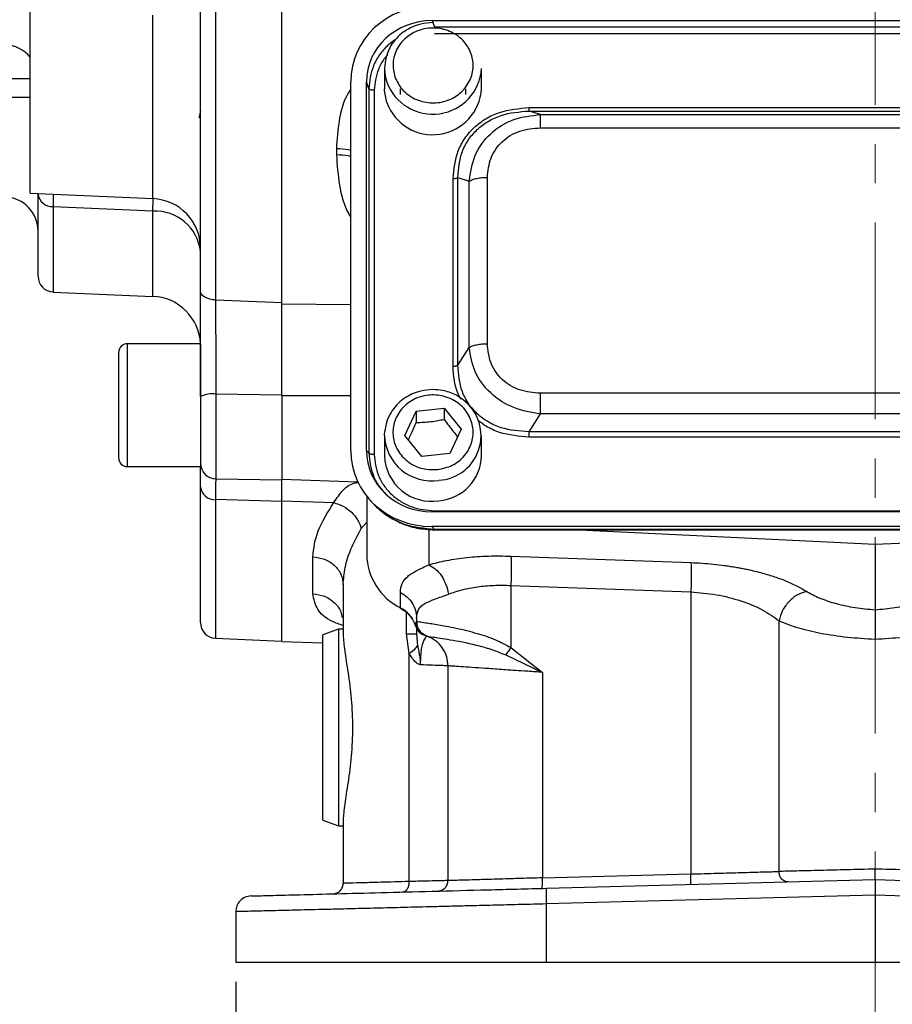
# Model space of a CAD drawing. Header units: inches. Extents: x 0.1 to 16.9, y 0.1 to 10.9.
# Tile 3 of 14: x 2.3 to 4.5, y 4 to 6.5. Entities that reach past the tile are written whole.
import ezdxf

# ---------------------------------------------------------------- set-up
doc = ezdxf.new("R2010")
doc.units = ezdxf.units.IN
doc.header["$MEASUREMENT"] = 0
doc.linetypes.add('CENTERX2', pattern=[0.8, 0.5, -0.1, 0.1, -0.1])
doc.layers.add('DIMENSION', color=7, linetype='Continuous')
doc.styles.add('SLDTEXTSTYLE0', font='TXT', dxfattribs={"width": 0.75})
doc.dimstyles.new('SLDDIMSTYLE0', dxfattribs={"dimtxt": 0.125, "dimasz": 0.13, "dimexe": 0, "dimexo": 0.0625, "dimgap": 0.03125, "dimtad": 0, "dimtih": 1, "dimtoh": 1, "dimdec": 1, "dimlfac": 1.5, "dimrnd": 1e-09, "dimzin": 12, "dimdsep": 46, "dimtxsty": 'SLDTEXTSTYLE0', "dimsah": 1, "dimcen": 0.09, "dimadec": 0, "dimazin": 3, "dimtfac": 1, "dimtdec": 1, "dimtofl": 0, "dimtmove": 0, "dimatfit": 3, "dimfxl": 0, "dimfrac": 2, "dimtolj": 1, "dimtzin": 12, "dimarcsym": 0})

# ---------------------------------------------------------------- blocks, each defined once
blk = doc.blocks.new('_D_3')
at = {"layer": 'DIMENSION'}
for p, q in [((2.8677, 4.0204), (2.8677, 3.5524)), ((6.121, 4.0204), (6.121, 3.5524)), ((4.8909, 3.8574), (4.8529, 3.8574)), ((4.8529, 3.8574), (4.8529, 3.659)), ((5.168, 3.8574), (5.2061, 3.8574)), ((5.2061, 3.8574), (5.2061, 3.659)), ((2.8677, 3.6774), (4.7432, 3.6774)), ((4.8529, 3.659), (4.8909, 3.659)), ((5.2061, 3.659), (5.168, 3.659)), ((6.121, 3.6774), (5.3157, 3.6774))]:
    blk.add_line(p, q, dxfattribs=at)
for points in [[(2.8677, 3.6774), (2.9977, 3.6574), (2.9977, 3.6974)], [(6.121, 3.6774), (5.991, 3.6974), (5.991, 3.6574)]]:
    blk.add_solid(points, dxfattribs=at)
at = {"layer": 'DIMENSION', "char_height": 0.125, "attachment_point": 1, "style": 'SLDTEXTSTYLE0'}
for s, insert in [('124', (4.8909, 3.8201)), ('4.9', (4.914, 3.6331))]:
    blk.add_mtext(s, dxfattribs=dict(at, insert=insert))

msp = doc.modelspace()

# ---------------------------------------------------------------- linework, layer by layer
at = {"color": 7, "linetype": 'CENTERX2', "lineweight": 18}
msp.add_line((4.4944, 3.0516), (4.4944, 9.4536), dxfattribs=at)
at = {"color": 7, "linetype": 'Continuous', "lineweight": 25}
for p, q in [((2.8163, 8.0186), (2.8163, 5.7549)), ((2.9847, 5.7451), (2.9847, 8.0284)), ((2.778, 5.7776), (2.778, 7.9959)), ((2.3447, 6.0263), (2.3447, 6.5115)), ((3.3677, 6.4657), (5.6217, 6.4657)), ((3.3677, 6.4657), (3.3734, 6.4487)), ((3.2464, 6.3439), (3.2464, 6.2918)), ((3.493, 6.2918), (3.493, 6.3439)), ((3.1604, 5.371), (3.1604, 6.3105)), ((3.2003, 5.3721), (3.2003, 6.3094)), ((3.206, 6.2924), (3.2003, 6.3094)), ((3.206, 6.2924), (3.206, 5.3659)), ((3.2198, 6.2883), (3.2198, 5.3617)), ((3.2864, 6.2918), (3.2864, 6.2777)), ((3.453, 6.2777), (3.453, 6.2918)), ((3.614, 6.2443), (5.3754, 6.2443)), ((3.6431, 6.2264), (3.614, 6.2355)), ((3.614, 6.2355), (5.3754, 6.2355)), ((3.6431, 6.2264), (5.3463, 6.2264)), ((3.6431, 6.1928), (5.3463, 6.1928)), ((3.1238, 6.1401), (3.1238, 6.1238)), ((3.4206, 5.5863), (3.4206, 6.0637)), ((3.4327, 5.5888), (3.4327, 6.0662)), ((3.4327, 6.0662), (3.4618, 6.0571)), ((3.508, 5.6436), (3.508, 6.0667)), ((3.4618, 5.634), (3.4618, 6.0571)), ((2.3447, 6.0263), (2.6569, 6.0127)), ((2.3647, 5.8151), (2.3647, 6.0244)), ((2.6569, 5.9806), (2.403, 5.9922)), ((2.403, 5.7751), (2.6569, 5.764)), ((2.8163, 5.7549), (2.9847, 5.7482)), ((2.778, 5.6435), (2.5914, 5.6435)), ((2.778, 5.6435), (2.778, 5.3308)), ((2.57, 5.3522), (2.57, 5.6222)), ((3.4327, 5.5888), (3.4618, 5.634)), ((2.9847, 5.513), (2.8173, 5.5153)), ((2.9847, 5.513), (2.9847, 5.2969)), ((5.3463, 5.5174), (3.6431, 5.5174)), ((3.2982, 5.41), (3.3266, 5.4718)), ((3.3266, 5.4718), (3.398, 5.4797)), ((3.3266, 5.4718), (3.3266, 5.4431)), ((3.398, 5.4797), (3.4412, 5.4259)), ((3.398, 5.4797), (3.398, 5.4511)), ((3.614, 5.4196), (3.6431, 5.4648)), ((5.3463, 5.4648), (3.6431, 5.4648)), ((3.2464, 5.4103), (3.247, 5.4216)), ((3.4412, 5.4259), (3.4128, 5.3641)), ((5.3754, 5.4196), (3.614, 5.4196)), ((3.2464, 5.4103), (3.2464, 5.3582)), ((3.3414, 5.3562), (3.2982, 5.41)), ((3.493, 5.3582), (3.493, 5.4103)), ((5.3754, 5.4058), (3.614, 5.4058)), ((3.206, 5.3659), (3.2003, 5.3721)), ((3.4128, 5.3641), (3.3414, 5.3562)), ((2.5914, 5.3308), (2.778, 5.3308)), ((2.8173, 5.2998), (2.9847, 5.2969)), ((2.9847, 5.299), (3.1781, 5.2922)), ((2.778, 4.9341), (2.778, 5.2796)), ((2.9847, 5.2425), (2.8163, 5.2468)), ((2.9847, 5.2438), (3.1174, 5.2392)), ((2.9847, 4.8861), (2.9847, 5.2438)), ((3.201, 5.2555), (3.201, 5.1076)), ((3.2092, 5.2459), (3.2168, 5.2376)), ((5.6217, 5.2159), (3.3677, 5.2159)), ((3.3734, 5.2183), (5.6159, 5.2183)), ((3.3665, 5.1786), (3.3734, 5.171)), ((5.6229, 5.1786), (3.3665, 5.1786)), ((5.6159, 5.171), (3.3734, 5.171)), ((3.3734, 5.17), (5.6159, 5.17)), ((3.7425, 5.17), (4.4944, 5.1332)), ((4.4944, 5.1332), (5.2463, 5.17)), ((4.4944, 5.1332), (4.4944, 4.9668)), ((3.0638, 5.0074), (3.0638, 5.1014)), ((3.5678, 5.1032), (4.0256, 5.0867)), ((3.141, 5.0301), (3.141, 4.9022)), ((3.2866, 4.9717), (3.2866, 5.0108)), ((3.5678, 5.0286), (4.0256, 5.0121)), ((3.5678, 5.0286), (3.5678, 4.8709)), ((4.0256, 5.0121), (4.0256, 4.2944)), ((3.3277, 4.9456), (3.3277, 4.9371)), ((3.3277, 4.9371), (3.3277, 4.9371)), ((4.25, 4.3009), (4.25, 4.9385)), ((3.129, 4.9171), (3.089, 4.9025)), ((3.141, 4.9171), (3.129, 4.9171)), ((3.129, 4.9171), (3.129, 4.417)), ((3.3277, 4.919), (3.3277, 4.9051)), ((2.8163, 4.8941), (2.9847, 4.8868)), ((2.9847, 4.8861), (3.089, 4.8825)), ((3.089, 4.4315), (3.089, 4.9025)), ((3.3091, 4.8557), (3.3019, 4.9051)), ((3.3277, 4.9051), (3.3305, 4.8761)), ((3.3477, 4.9016), (3.3496, 4.9009)), ((3.3496, 4.9009), (3.3504, 4.9007)), ((3.3526, 4.9), (3.3544, 4.8994)), ((3.3544, 4.8994), (3.3544, 4.8994)), ((3.5678, 4.8709), (3.6478, 4.8074)), ((3.3091, 4.2752), (3.3091, 4.8557)), ((3.5546, 4.8518), (3.6478, 4.8074)), ((3.4077, 4.824), (3.4077, 4.2775)), ((3.6478, 4.8074), (3.6478, 4.2845)), ((3.089, 4.4315), (3.129, 4.417)), ((3.129, 4.417), (3.141, 4.417)), ((3.141, 4.4319), (3.141, 4.2706)), ((3.6478, 4.2845), (4.0256, 4.2944)), ((3.6585, 4.2581), (4.4944, 4.28)), ((4.4944, 4.28), (5.3303, 4.2581)), ((4.4944, 4.2401), (3.6574, 4.2181)), ((5.3313, 4.2181), (4.4944, 4.2401)), ((4.4944, 4.2401), (4.4944, 4.0704)), ((3.6574, 4.2181), (3.6574, 4.0704)), ((2.8677, 4.1985), (2.8677, 4.0704)), ((2.8677, 4.0704), (3.6574, 4.0704)), ((3.6574, 4.0704), (4.4944, 4.0704)), ((4.4944, 4.0704), (5.3313, 4.0704))]:
    msp.add_line(p, q, dxfattribs=at)
at = {"color": 8, "linetype": 'Continuous', "lineweight": 25}
for p, q in [((2.6569, 6.0127), (2.6569, 6.4792)), ((5.5669, 6.4487), (3.3734, 6.4487)), ((5.5388, 6.4317), (3.3734, 6.4317)), ((2.3447, 6.3173), (2.2818, 6.3173)), ((2.3447, 6.27), (2.2818, 6.27)), ((2.6569, 5.9806), (2.6573, 6.0123)), ((2.403, 5.9922), (2.403, 5.7751)), ((2.6569, 5.764), (2.6569, 5.9806)), ((2.9847, 5.7451), (3.1604, 5.7433)), ((2.5914, 5.6435), (2.5914, 5.3308)), ((2.8173, 5.5153), (2.8173, 5.2998)), ((2.9847, 5.5117), (3.1604, 5.5116)), ((2.8163, 5.2468), (2.8163, 4.8941)), ((3.1872, 5.1735), (3.201, 5.1899)), ((3.359, 5.1716), (3.359, 5.0811)), ((3.3734, 5.171), (3.3734, 5.1707)), ((3.3019, 4.9051), (3.3019, 4.9593)), ((3.3243, 4.928), (3.3273, 4.936))]:
    msp.add_line(p, q, dxfattribs=at)
at = {"color": 7, "linetype": 'Continuous', "lineweight": 25, "flags": 128}
for points in [[(3.2522, 6.2569), (3.2465, 6.2865), (3.2464, 6.2918)], [(2.8163, 5.7549), (2.8087, 5.7555), (2.8015, 5.7569), (2.7949, 5.7591), (2.7891, 5.7619), (2.7844, 5.7653), (2.7809, 5.7692), (2.7788, 5.7733), (2.778, 5.7776)], [(3.2871, 4.9702), (3.2868, 4.9706), (3.2866, 4.9717)]]:
    msp.add_lwpolyline(points, dxfattribs=at)
at = {"color": 7, "linetype": 'Continuous', "lineweight": 25}
for centre, radius, start, end in [((2.278, 6.3173), 0.0867, 39.7151, 87.5), ((3.3543, 6.3439), 0.1079, 162.2345, 198.8584), ((3.3689, 6.3518), 0.1244, 200.1246, 356.3592), ((3.3689, 6.2997), 0.1244, 200.1246, 356.3592), ((2.278, 5.9303), 0.0867, 0, 87.5), ((2.4008, 6.0285), 0.0363, 186.5162, 273.3837), ((2.6514, 5.8861), 0.1267, 0, 87.5), ((2.6635, 5.8656), 0.1152, 6.4196, 93.3137), ((2.4047, 5.8151), 0.04, 180, 267.5), ((2.6514, 5.6375), 0.1267, 2.7317, 87.5), ((2.5914, 5.6222), 0.0213, 90, 180), ((2.8079, 5.4458), 0.0702, 82.2392, 115.1452), ((3.3781, 5.4095), 0.1137, 273.1282, 57.9781), ((2.5914, 5.3522), 0.0213, 180, 270), ((2.818, 5.3398), 0.04, 180, 269), ((3.3658, 5.362), 0.1195, 181.7889, 278.9187), ((3.3751, 5.3615), 0.118, 274.4969, 358.3967), ((2.8145, 5.2833), 0.0366, 185.7839, 272.8416), ((3.3554, 5.1098), 0.1543, 180.8345, 243.552), ((3.2522, 4.9039), 0.0759, 18.4792, 63.0936), ((2.818, 4.9341), 0.04, 180, 267.5)]:
    msp.add_arc(centre, radius, start, end, dxfattribs=at)
at = {"color": 8, "linetype": 'Continuous', "lineweight": 25}
msp.add_arc((3.3658, 5.414), 0.1195, 181.7889, 278.9187, dxfattribs=at)
at = {"color": 7, "linetype": 'Continuous', "lineweight": 25}
for centre, major_axis, start_param, end_param in [((3.3729, 6.3045), (0.2087, -0.0437), 1.792973, 3.333612), ((3.3729, 6.3045), (0.1694, -0.0355), 1.792973, 3.333612), ((3.3729, 5.377), (0.2087, 0.0437), 2.949574, 4.490212), ((3.3729, 5.377), (0.1694, 0.0355), 2.949574, 4.490212)]:
    msp.add_ellipse(centre, major_axis=major_axis, ratio=0.927683, start_param=start_param, end_param=end_param, dxfattribs=at)
for points, knots in [([(3.3697, 6.4604), (3.3592, 6.4598), (3.3445, 6.4588), (3.3239, 6.4525), (3.3071, 6.445), (3.2889, 6.4329), (3.2725, 6.4168), (3.2593, 6.3981), (3.2543, 6.384), (3.252, 6.3775)], [0, 0, 0, 0, 0.199821, 0.280139, 0.413576, 0.55291, 0.703476, 0.862653, 1, 1, 1, 1]), ([(3.2725, 6.3227), (3.2699, 6.3345), (3.2659, 6.3526), (3.2708, 6.3774), (3.2784, 6.3956), (3.29, 6.412), (3.3089, 6.4297), (3.338, 6.4445), (3.371, 6.4481), (3.3973, 6.4439), (3.4169, 6.4367), (3.4345, 6.4259), (3.4534, 6.4083), (3.4692, 6.3811), (3.4732, 6.3503), (3.4686, 6.3257), (3.4609, 6.3075), (3.4494, 6.291), (3.4305, 6.2734), (3.4014, 6.2586), (3.3684, 6.2549), (3.3421, 6.2592), (3.3225, 6.2663), (3.305, 6.2771), (3.2857, 6.2947), (3.2777, 6.3116), (3.2725, 6.3227)], [0, 0, 0, 0, 0.0598642, 0.0920902, 0.125, 0.1579098, 0.1901358, 0.25, 0.3098642, 0.3420902, 0.375, 0.4079098, 0.4401358, 0.5, 0.5598642, 0.5920902, 0.625, 0.6579098, 0.6901358, 0.75, 0.8098642, 0.8420902, 0.875, 0.9079098, 0.9401358, 1, 1, 1, 1]), ([(3.4206, 6.0637), (3.4229, 6.0877), (3.4263, 6.1237), (3.4497, 6.1667), (3.4736, 6.1948), (3.5037, 6.2171), (3.5497, 6.2389), (3.5883, 6.2421), (3.614, 6.2443)], [0, 0, 0, 0, 0.250072, 0.375279, 0.5, 0.624721, 0.749928, 1, 1, 1, 1]), ([(2.778, 6.2364), (2.778, 6.2361), (2.7773, 6.2314), (2.7758, 6.2248), (2.7745, 6.22), (2.7738, 6.2176)], [0, 0, 0, 0, 0.02891, 0.505733, 1, 1, 1, 1]), ([(3.4327, 6.0662), (3.4346, 6.0888), (3.4373, 6.1227), (3.459, 6.1632), (3.4813, 6.1894), (3.5095, 6.2103), (3.5531, 6.2307), (3.5897, 6.2336), (3.614, 6.2355)], [0, 0, 0, 0, 0.251011, 0.3773902, 0.5, 0.6226133, 0.748989, 1, 1, 1, 1]), ([(3.4618, 6.0571), (3.4652, 6.0794), (3.4721, 6.1244), (3.5134, 6.181), (3.5733, 6.2188), (3.62, 6.2239), (3.6431, 6.2264)], [0, 0, 0, 0, 0.2475173, 0.5, 0.7524827, 1, 1, 1, 1]), ([(3.508, 6.0667), (3.5096, 6.0834), (3.512, 6.1087), (3.5283, 6.1387), (3.545, 6.1582), (3.5659, 6.1738), (3.5981, 6.189), (3.6251, 6.1913), (3.6431, 6.1928)], [0, 0, 0, 0, 0.250062, 0.37621, 0.5, 0.623853, 0.749938, 1, 1, 1, 1]), ([(2.778, 5.5093), (2.778, 5.5142), (2.778, 5.5397), (2.778, 5.5869), (2.778, 5.6514), (2.778, 5.717), (2.778, 5.7572), (2.778, 5.7776)], [0, 0, 0, 0, 0.053201, 0.273346, 0.499857, 0.74544, 1, 1, 1, 1]), ([(2.8163, 5.7549), (2.8163, 5.7373), (2.8165, 5.7015), (2.8167, 5.6435), (2.817, 5.5851), (2.8172, 5.543), (2.8173, 5.5197), (2.8173, 5.5153)], [0, 0, 0, 0, 0.245568, 0.500116, 0.720271, 0.946794, 1, 1, 1, 1]), ([(2.9847, 5.513), (2.9847, 5.5319), (2.9847, 5.5703), (2.9847, 5.6271), (2.9847, 5.6819), (2.9847, 5.7216), (2.9847, 5.7428), (2.9847, 5.7482)], [0, 0, 0, 0, 0.229664, 0.46633, 0.690596, 0.921381, 1, 1, 1, 1]), ([(2.9847, 5.5117), (2.9847, 5.5321), (2.9847, 5.573), (2.9847, 5.6341), (2.9847, 5.6928), (2.9847, 5.7277), (2.9847, 5.7451)], [0, 0, 0, 0, 0.249999, 0.499989, 0.749984, 1, 1, 1, 1]), ([(3.6431, 5.5174), (3.6251, 5.5189), (3.5981, 5.5212), (3.5659, 5.5364), (3.545, 5.552), (3.5283, 5.5715), (3.512, 5.6016), (3.5096, 5.6268), (3.508, 5.6436)], [0, 0, 0, 0, 0.250062, 0.37621, 0.5, 0.623853, 0.749938, 1, 1, 1, 1]), ([(3.6431, 5.4648), (3.62, 5.4686), (3.5733, 5.4765), (3.5134, 5.5156), (3.4721, 5.5709), (3.4652, 5.6131), (3.4618, 5.634)], [0, 0, 0, 0, 0.247517, 0.5, 0.752483, 1, 1, 1, 1]), ([(3.614, 5.4196), (3.5897, 5.4211), (3.5531, 5.4234), (3.5095, 5.4435), (3.4813, 5.4643), (3.459, 5.4906), (3.4373, 5.5315), (3.4346, 5.5659), (3.4327, 5.5888)], [0, 0, 0, 0, 0.251011, 0.37739, 0.5, 0.622613, 0.748989, 1, 1, 1, 1]), ([(3.3697, 5.5269), (3.3592, 5.5262), (3.3445, 5.5252), (3.3239, 5.5189), (3.3071, 5.5115), (3.2889, 5.4993), (3.2724, 5.4832), (3.2589, 5.4631), (3.2498, 5.4422), (3.2483, 5.4278), (3.2477, 5.4218)], [0, 0, 0, 0, 0.17358, 0.243351, 0.359264, 0.4803, 0.611093, 0.749367, 0.894956, 1, 1, 1, 1]), ([(3.3818, 5.3234), (3.3689, 5.3232), (3.3491, 5.323), (3.324, 5.3322), (3.3062, 5.3425), (3.2911, 5.3562), (3.276, 5.3769), (3.266, 5.4064), (3.2683, 5.4373), (3.2777, 5.4606), (3.2889, 5.4772), (3.3036, 5.4913), (3.3257, 5.5054), (3.3573, 5.5148), (3.3904, 5.5126), (3.4154, 5.5038), (3.4332, 5.4933), (3.4483, 5.4797), (3.4633, 5.459), (3.4734, 5.4295), (3.4711, 5.3986), (3.4617, 5.3753), (3.4504, 5.3586), (3.4358, 5.3446), (3.4137, 5.3302), (3.3944, 5.3261), (3.3818, 5.3234)], [0, 0, 0, 0, 0.059864, 0.09209, 0.125, 0.15791, 0.190136, 0.25, 0.309864, 0.34209, 0.375, 0.40791, 0.440136, 0.5, 0.559864, 0.59209, 0.625, 0.65791, 0.690136, 0.75, 0.809864, 0.84209, 0.875, 0.90791, 0.940136, 1, 1, 1, 1]), ([(3.4376, 5.507), (3.4342, 5.5092), (3.426, 5.5147), (3.411, 5.5204), (3.3918, 5.5257), (3.3777, 5.5265), (3.3697, 5.5269)], [0, 0, 0, 0, 0.1708203, 0.4148727, 0.6677372, 1, 1, 1, 1]), ([(3.3069, 5.3991), (3.3091, 5.4035), (3.3156, 5.4166), (3.3222, 5.4325), (3.3266, 5.4431)], [0, 0, 0, 0, 0.3292538, 1, 1, 1, 1]), ([(3.3266, 5.4431), (3.3393, 5.4435), (3.3632, 5.4442), (3.387, 5.4489), (3.398, 5.4511)], [0, 0, 0, 0, 0.534747, 1, 1, 1, 1]), ([(3.398, 5.4511), (3.4058, 5.4403), (3.4173, 5.4242), (3.4288, 5.4114), (3.4326, 5.4071)], [0, 0, 0, 0, 0.668443, 1, 1, 1, 1]), ([(3.2198, 5.3617), (3.2218, 5.3435), (3.2249, 5.3157), (3.244, 5.2822), (3.2637, 5.2593), (3.2883, 5.2409), (3.3241, 5.2231), (3.354, 5.2202), (3.3734, 5.2183)], [0, 0, 0, 0, 0.240853, 0.369278, 0.5, 0.630722, 0.759147, 1, 1, 1, 1]), ([(2.778, 5.2796), (2.778, 5.2824), (2.778, 5.2967), (2.778, 5.3165), (2.778, 5.3265), (2.778, 5.3308)], [0, 0, 0, 0, 0.121256, 0.624286, 1, 1, 1, 1]), ([(2.9847, 5.2438), (2.9847, 5.2545), (2.9847, 5.2757), (2.9847, 5.2926), (2.9847, 5.296), (2.9847, 5.2969)], [0, 0, 0, 0, 0.430103, 0.860171, 1, 1, 1, 1]), ([(2.9847, 5.2425), (2.9847, 5.2533), (2.9847, 5.2752), (2.9847, 5.2867), (2.9847, 5.2926)], [0, 0, 0, 0, 0.492048, 1, 1, 1, 1]), ([(3.0638, 5.1014), (3.0663, 5.1232), (3.0713, 5.1668), (3.102, 5.215), (3.1174, 5.2392)], [0, 0, 0, 0, 0.499248, 1, 1, 1, 1]), ([(3.1174, 5.2392), (3.1254, 5.2365), (3.1415, 5.2312), (3.1626, 5.2153), (3.1793, 5.1956), (3.1846, 5.1809), (3.1872, 5.1735)], [0, 0, 0, 0, 0.25, 0.5, 0.749999, 1, 1, 1, 1]), ([(3.2168, 5.2376), (3.227, 5.2277), (3.2476, 5.2077), (3.286, 5.1868), (3.3284, 5.1726), (3.3583, 5.1709), (3.3734, 5.1701)], [0, 0, 0, 0, 0.246237, 0.492955, 0.742832, 1, 1, 1, 1]), ([(3.3734, 5.171), (3.3474, 5.1733), (3.3072, 5.1768), (3.2598, 5.201), (3.2341, 5.2186), (3.2232, 5.2316), (3.221, 5.2343)], [0, 0, 0, 0, 0.45003, 0.6947845, 0.9359304, 1, 1, 1, 1]), ([(3.141, 5.0301), (3.1421, 5.0447), (3.1442, 5.0738), (3.1596, 5.1221), (3.1777, 5.1558), (3.1872, 5.1735)], [0, 0, 0, 0, 0.3242, 0.646119, 1, 1, 1, 1]), ([(3.359, 5.0811), (3.3737, 5.085), (3.403, 5.0928), (3.4549, 5.1001), (3.5102, 5.1042), (3.5486, 5.1035), (3.5678, 5.1032)], [0, 0, 0, 0, 0.251288, 0.503113, 0.752364, 1, 1, 1, 1]), ([(4.0256, 5.0867), (4.0351, 5.0863), (4.0541, 5.0854), (4.0825, 5.0829), (4.1057, 5.0802), (4.1236, 5.0776), (4.1365, 5.0756), (4.1492, 5.0733), (4.1618, 5.0709), (4.1834, 5.0663), (4.211, 5.0594), (4.2408, 5.0501), (4.2802, 5.0357), (4.3034, 5.0228), (4.3208, 5.0131)], [0, 0, 0, 0, 0.080191, 0.160755, 0.241533, 0.279738, 0.317885, 0.356041, 0.394273, 0.432648, 0.55699, 0.661672, 0.745679, 1, 1, 1, 1]), ([(3.2866, 5.0108), (3.2874, 5.0188), (3.2891, 5.0345), (3.3034, 5.0517), (3.3256, 5.0657), (3.3481, 5.0761), (3.359, 5.0811)], [0, 0, 0, 0, 0.265202, 0.523082, 0.768361, 1, 1, 1, 1]), ([(3.359, 5.0811), (3.3648, 5.0779), (3.3765, 5.0715), (3.3916, 5.0535), (3.4035, 5.0313), (3.4072, 5.0148), (3.4091, 5.0065)], [0, 0, 0, 0, 0.249995, 0.500002, 0.749994, 1, 1, 1, 1]), ([(3.4091, 5.0065), (3.4204, 5.0105), (3.4427, 5.0182), (3.4821, 5.0255), (3.524, 5.0296), (3.5532, 5.0289), (3.5678, 5.0286)], [0, 0, 0, 0, 0.257689, 0.505168, 0.753456, 1, 1, 1, 1]), ([(4.0256, 5.0121), (4.0474, 5.0102), (4.092, 5.0064), (4.1546, 4.9901), (4.2102, 4.9674), (4.2366, 4.9482), (4.25, 4.9385)], [0, 0, 0, 0, 0.237644, 0.48658, 0.739641, 1, 1, 1, 1]), ([(4.3208, 5.0131), (4.3127, 5.0108), (4.2965, 5.0063), (4.2747, 4.9885), (4.2576, 4.9653), (4.2525, 4.9474), (4.25, 4.9385)], [0, 0, 0, 0, 0.249994, 0.499977, 0.749985, 1, 1, 1, 1]), ([(4.3208, 5.0131), (4.3313, 5.0073), (4.352, 4.9958), (4.3946, 4.9819), (4.4426, 4.9715), (4.4772, 4.9683), (4.4944, 4.9668)], [0, 0, 0, 0, 0.2559, 0.507701, 0.75543, 1, 1, 1, 1]), ([(4.4944, 4.9668), (4.5113, 4.9683), (4.5459, 4.9714), (4.5942, 4.9819), (4.637, 4.9958), (4.6576, 5.0074), (4.6679, 5.0131)], [0, 0, 0, 0, 0.240965, 0.492289, 0.747829, 1, 1, 1, 1]), ([(3.3277, 4.9456), (3.3286, 4.9533), (3.3305, 4.9686), (3.3469, 4.9829), (3.3727, 4.9933), (3.3969, 5.0021), (3.4091, 5.0065)], [0, 0, 0, 0, 0.254697, 0.50467, 0.752029, 1, 1, 1, 1]), ([(3.2871, 4.9702), (3.2903, 4.9684), (3.3003, 4.9627), (3.3135, 4.9493), (3.3228, 4.9353), (3.3241, 4.9269), (3.3243, 4.9256)], [0, 0, 0, 0, 0.178475, 0.553859, 0.931798, 1, 1, 1, 1]), ([(4.4944, 4.9668), (4.4944, 4.9645), (4.4943, 4.9578), (4.4944, 4.9398), (4.4944, 4.9155), (4.4944, 4.8994), (4.4944, 4.8919)], [0, 0, 0, 0, 0.172962, 0.499333, 0.767222, 1, 1, 1, 1]), ([(3.3277, 4.9371), (3.3292, 4.9369), (3.332, 4.9364), (3.3475, 4.9343), (3.3653, 4.9316), (3.3829, 4.9288), (3.4039, 4.925), (3.4279, 4.9202), (3.4547, 4.914), (3.488, 4.9049), (3.5267, 4.8925), (3.5548, 4.8777), (3.5678, 4.8709)], [0, 0, 0, 0, 0.138461, 0.268457, 0.350538, 0.428934, 0.503687, 0.592667, 0.676306, 0.754763, 0.887067, 1, 1, 1, 1]), ([(3.3277, 4.9371), (3.3282, 4.9325), (3.3291, 4.9233), (3.3358, 4.9121), (3.3445, 4.9038), (3.3511, 4.9009), (3.3544, 4.8994)], [0, 0, 0, 0, 0.27977, 0.559537, 0.779763, 1, 1, 1, 1]), ([(4.25, 4.9385), (4.2655, 4.9323), (4.2949, 4.9205), (4.3556, 4.9065), (4.4223, 4.8963), (4.4707, 4.8934), (4.4944, 4.8919)], [0, 0, 0, 0, 0.26587, 0.504233, 0.757201, 1, 1, 1, 1]), ([(4.4944, 4.8919), (4.5181, 4.8934), (4.5665, 4.8963), (4.6331, 4.9065), (4.6938, 4.9205), (4.7232, 4.9323), (4.7388, 4.9385)], [0, 0, 0, 0, 0.242802, 0.495767, 0.734135, 1, 1, 1, 1]), ([(3.3243, 4.928), (3.3251, 4.9252), (3.3268, 4.9196), (3.3319, 4.912), (3.3389, 4.9055), (3.3449, 4.9029), (3.3477, 4.9016)], [0, 0, 0, 0, 0.251911, 0.503146, 0.766859, 1, 1, 1, 1]), ([(3.141, 4.9022), (3.1419, 4.8898), (3.1437, 4.8652), (3.1536, 4.8079), (3.1622, 4.7408), (3.1658, 4.667), (3.1622, 4.5932), (3.1536, 4.5262), (3.1437, 4.4689), (3.1419, 4.4443), (3.141, 4.4319)], [0, 0, 0, 0, 0.126038, 0.251235, 0.375843, 0.500004, 0.624154, 0.748766, 0.87396, 1, 1, 1, 1]), ([(3.3544, 4.8994), (3.3539, 4.8991), (3.3529, 4.8986), (3.3473, 4.8928), (3.3427, 4.8812), (3.3398, 4.8682), (3.338, 4.8525), (3.3373, 4.838), (3.3373, 4.8304), (3.3373, 4.8267)], [0, 0, 0, 0, 0.283842, 0.551774, 0.675697, 0.791595, 0.898594, 0.949597, 1, 1, 1, 1]), ([(3.3544, 4.8994), (3.3577, 4.8989), (3.3642, 4.898), (3.4103, 4.8916), (3.4658, 4.8807), (3.5163, 4.8672), (3.5419, 4.8569), (3.5546, 4.8518)], [0, 0, 0, 0, 0.249136, 0.499869, 0.751707, 0.877231, 1, 1, 1, 1]), ([(3.3091, 4.8557), (3.3143, 4.8594), (3.3246, 4.8667), (3.3285, 4.873), (3.3305, 4.8761)], [0, 0, 0, 0, 0.5, 1, 1, 1, 1]), ([(3.3305, 4.8761), (3.3314, 4.871), (3.3329, 4.8625), (3.3355, 4.8489), (3.3369, 4.8388), (3.3372, 4.8317), (3.3373, 4.8294), (3.3373, 4.8284), (3.3373, 4.8276), (3.3373, 4.8269), (3.3373, 4.8267), (3.3373, 4.8266), (3.3373, 4.8266), (3.3373, 4.8266), (3.3373, 4.8266), (3.3373, 4.8266), (3.3373, 4.8266), (3.3373, 4.8266), (3.3373, 4.8267), (3.3373, 4.8267), (3.3373, 4.8267)], [0, 0, 0, 0, 0.325372, 0.532599, 0.828012, 0.926973, 0.949637, 0.957926, 0.9862, 0.998287, 0.999166, 0.999355, 0.999377, 0.999384, 0.99939, 0.999396, 0.999402, 0.999422, 0.999613, 1, 1, 1, 1]), ([(3.5678, 4.8709), (3.5654, 4.8674), (3.5605, 4.8606), (3.5566, 4.8547), (3.5546, 4.8518)], [0, 0, 0, 0, 0.499999, 1, 1, 1, 1]), ([(3.3373, 4.8267), (3.3358, 4.8271), (3.33, 4.8287), (3.3196, 4.8381), (3.3128, 4.8495), (3.3091, 4.8557)], [0, 0, 0, 0, 0.139883, 0.52827, 1, 1, 1, 1]), ([(3.4077, 4.824), (3.4069, 4.824), (3.4052, 4.8241), (3.3914, 4.8246), (3.3698, 4.8254), (3.3482, 4.8263), (3.3373, 4.8267)], [0, 0, 0, 0, 0.24176, 0.489008, 0.741752, 1, 1, 1, 1]), ([(3.6478, 4.8074), (3.6353, 4.8083), (3.6122, 4.8099), (3.5812, 4.812), (3.5475, 4.8143), (3.512, 4.8168), (3.4753, 4.8193), (3.4455, 4.8214), (3.4237, 4.8229), (3.4102, 4.8238), (3.4085, 4.8239), (3.4077, 4.824)], [0, 0, 0, 0, 0.097636, 0.181118, 0.250435, 0.380776, 0.500495, 0.630121, 0.75657, 0.879857, 1, 1, 1, 1]), ([(3.6478, 4.2845), (3.6298, 4.284), (3.5978, 4.2831), (3.557, 4.2819), (3.5253, 4.2809), (3.4994, 4.2802), (3.4722, 4.2794), (3.4462, 4.2787), (3.4243, 4.278), (3.4103, 4.2776), (3.4086, 4.2776), (3.4077, 4.2775)], [0, 0, 0, 0, 0.14097, 0.249982, 0.338287, 0.42168, 0.500159, 0.627681, 0.750092, 0.875825, 1, 1, 1, 1]), ([(4.0256, 4.2944), (4.0485, 4.295), (4.0927, 4.2963), (4.1557, 4.2982), (4.2104, 4.2997), (4.2371, 4.3005), (4.25, 4.3009)], [0, 0, 0, 0, 0.260534, 0.502416, 0.760675, 1, 1, 1, 1]), ([(4.4944, 4.3067), (4.4703, 4.3061), (4.4221, 4.305), (4.3534, 4.3033), (4.2934, 4.3019), (4.264, 4.3012), (4.25, 4.3009)], [0, 0, 0, 0, 0.25002, 0.500031, 0.76128, 1, 1, 1, 1]), ([(4.2729, 4.2742), (4.2696, 4.2747), (4.2629, 4.2755), (4.2554, 4.2826), (4.2508, 4.2915), (4.2503, 4.2978), (4.25, 4.3009)], [0, 0, 0, 0, 0.279615, 0.559209, 0.779619, 1, 1, 1, 1]), ([(4.4944, 4.28), (4.4944, 4.2802), (4.4944, 4.2808), (4.4944, 4.2845), (4.4944, 4.2893), (4.4944, 4.2942), (4.4944, 4.3001), (4.4944, 4.3045), (4.4944, 4.3067)], [0, 0, 0, 0, 0.188695, 0.417745, 0.548027, 0.688535, 0.839188, 1, 1, 1, 1]), ([(4.7388, 4.3009), (4.7247, 4.3012), (4.6954, 4.3019), (4.6353, 4.3033), (4.5666, 4.305), (4.5185, 4.3061), (4.4944, 4.3067)], [0, 0, 0, 0, 0.238722, 0.499969, 0.74998, 1, 1, 1, 1]), ([(3.3091, 4.2752), (3.2836, 4.2745), (3.2338, 4.2731), (3.1816, 4.2717), (3.1474, 4.2707), (3.1431, 4.2706), (3.141, 4.2706)], [0, 0, 0, 0, 0.256485, 0.500028, 0.751903, 1, 1, 1, 1]), ([(3.2921, 4.2485), (3.2946, 4.2491), (3.2998, 4.2502), (3.3054, 4.2574), (3.3086, 4.2661), (3.3089, 4.2722), (3.3091, 4.2752)], [0, 0, 0, 0, 0.27962, 0.559248, 0.779602, 1, 1, 1, 1]), ([(3.4077, 4.2775), (3.4065, 4.2775), (3.404, 4.2775), (3.3839, 4.277), (3.3533, 4.2762), (3.3241, 4.2756), (3.3091, 4.2752)], [0, 0, 0, 0, 0.24812, 0.49998, 0.743524, 1, 1, 1, 1]), ([(4.4944, 4.28), (4.4944, 4.2798), (4.4944, 4.2795), (4.4944, 4.2762), (4.4944, 4.2688), (4.4944, 4.2558), (4.4944, 4.2453), (4.4944, 4.2401)], [0, 0, 0, 0, 0.136276, 0.265344, 0.500864, 0.749267, 1, 1, 1, 1]), ([(2.9066, 4.2384), (2.9094, 4.2385), (2.9149, 4.2387), (2.959, 4.2398), (3.0277, 4.2416), (3.1211, 4.2441), (3.2351, 4.247), (3.3659, 4.2505), (3.5085, 4.2542), (3.6085, 4.2568), (3.6585, 4.2581)], [0, 0, 0, 0, 0.12498, 0.249964, 0.374949, 0.499947, 0.624948, 0.749961, 0.874973, 1, 1, 1, 1]), ([(3.6574, 4.2181), (3.6361, 4.2176), (3.595, 4.2166), (3.5363, 4.2151), (3.4828, 4.2138), (3.4345, 4.2126), (3.3914, 4.2115), (3.3388, 4.2102), (3.2777, 4.2087), (3.2101, 4.207), (3.1498, 4.2055), (3.0871, 4.2039), (3.0248, 4.2024), (2.9669, 4.201), (2.9152, 4.1997), (2.8758, 4.1987), (2.8704, 4.1985), (2.8677, 4.1985)], [0, 0, 0, 0, 0.050646, 0.097711, 0.141196, 0.181099, 0.21742, 0.250159, 0.316877, 0.380798, 0.44192, 0.500244, 0.58712, 0.672575, 0.75661, 0.879898, 1, 1, 1, 1])]:
    msp.add_open_spline(points, degree=3, knots=knots, dxfattribs=at)
at = {"color": 8, "linetype": 'Continuous', "lineweight": 25}
for points, knots in [([(3.2739, 6.4172), (3.2673, 6.4126), (3.2518, 6.4016), (3.2328, 6.3787), (3.2117, 6.3425), (3.2083, 6.3121), (3.206, 6.2924)], [0, 0, 0, 0, 0.1570776, 0.373956, 0.5942179, 1, 1, 1, 1]), ([(3.2549, 6.3789), (3.2514, 6.375), (3.2411, 6.3639), (3.2252, 6.3341), (3.2219, 6.3064), (3.2198, 6.2883)], [0, 0, 0, 0, 0.153582, 0.447943, 1, 1, 1, 1]), ([(3.1604, 6.2918), (3.1581, 6.2882), (3.1423, 6.2638), (3.1287, 6.2114), (3.1255, 6.1639), (3.1238, 6.1401)], [0, 0, 0, 0, 0.078482, 0.539674, 1, 1, 1, 1]), ([(3.1238, 6.1401), (3.1344, 6.1398), (3.1478, 6.1394), (3.1581, 6.1364), (3.1604, 6.1358)], [0, 0, 0, 0, 0.786207, 1, 1, 1, 1]), ([(3.1238, 6.1238), (3.1257, 6.0982), (3.1294, 6.0468), (3.1436, 5.993), (3.1586, 5.9679), (3.1604, 5.9649)], [0, 0, 0, 0, 0.4667548, 0.9358392, 1, 1, 1, 1]), ([(3.1604, 6.1194), (3.1581, 6.12), (3.1478, 6.123), (3.1344, 6.1235), (3.1238, 6.1238)], [0, 0, 0, 0, 0.213793, 1, 1, 1, 1]), ([(2.4028, 6.0238), (2.4028, 6.0181), (2.4029, 6.0098), (2.4029, 5.9965), (2.403, 5.9922)], [0, 0, 0, 0, 0.67808, 1, 1, 1, 1]), ([(3.4413, 5.5017), (3.4387, 5.5064), (3.424, 5.5323), (3.4221, 5.562), (3.4206, 5.5863)], [0, 0, 0, 0, 0.1825059, 1, 1, 1, 1]), ([(3.614, 5.4058), (3.5884, 5.408), (3.55, 5.4114), (3.507, 5.4307), (3.4908, 5.4437), (3.4842, 5.449)], [0, 0, 0, 0, 0.543903, 0.816227, 1, 1, 1, 1]), ([(3.206, 5.3659), (3.2084, 5.3461), (3.2119, 5.3155), (3.2312, 5.2806), (3.2446, 5.2663), (3.2504, 5.2601)], [0, 0, 0, 0, 0.5091635, 0.78555, 1, 1, 1, 1]), ([(2.8168, 5.3002), (2.8168, 5.2994), (2.8167, 5.2966), (2.8165, 5.2811), (2.8164, 5.2623), (2.8163, 5.2492), (2.8163, 5.2468)], [0, 0, 0, 0, 0.152731, 0.5259595, 0.9100382, 1, 1, 1, 1]), ([(3.1174, 5.2392), (3.1249, 5.2506), (3.1397, 5.2732), (3.1617, 5.2883), (3.177, 5.2904), (3.1802, 5.2909)], [0, 0, 0, 0, 0.447191, 0.882865, 1, 1, 1, 1]), ([(3.141, 4.9263), (3.1314, 4.9297), (3.1003, 4.9408), (3.0717, 4.9672), (3.0664, 4.994), (3.0638, 5.0074)], [0, 0, 0, 0, 0.182843, 0.591648, 1, 1, 1, 1]), ([(3.0638, 5.0074), (3.074, 5.006), (3.0945, 5.0032), (3.1196, 4.9856), (3.1352, 4.9658), (3.1373, 4.9518), (3.1379, 4.9473)], [0, 0, 0, 0, 0.288365, 0.57673, 0.865095, 1, 1, 1, 1])]:
    msp.add_open_spline(points, degree=3, knots=knots, dxfattribs=at)
at = {"color": 7, "linetype": 'Continuous', "lineweight": 25}
for points in [[(3.2198, 6.2883), (3.2182, 6.2884), (3.2149, 6.2885), (3.2107, 6.2894), (3.2074, 6.2908), (3.2065, 6.2919), (3.206, 6.2924)], [(3.614, 6.2355), (3.614, 6.2357), (3.614, 6.2363), (3.614, 6.2383), (3.614, 6.2409), (3.614, 6.2432), (3.614, 6.2443)], [(3.6431, 6.1928), (3.6431, 6.197), (3.6431, 6.2055), (3.6431, 6.2156), (3.6431, 6.2231), (3.6431, 6.2253), (3.6431, 6.2264)], [(3.4206, 6.0637), (3.4218, 6.0637), (3.4243, 6.0638), (3.4277, 6.0643), (3.4307, 6.0651), (3.432, 6.0658), (3.4327, 6.0662)], [(3.4618, 6.0571), (3.4644, 6.0585), (3.4697, 6.0613), (3.4811, 6.0643), (3.494, 6.0663), (3.5033, 6.0665), (3.508, 6.0667)], [(3.4618, 5.634), (3.4644, 5.6354), (3.4697, 5.6381), (3.4811, 5.6412), (3.494, 5.6432), (3.5033, 5.6434), (3.508, 5.6436)], [(3.4206, 5.5863), (3.4218, 5.5864), (3.4243, 5.5864), (3.4277, 5.5869), (3.4307, 5.5877), (3.432, 5.5885), (3.4327, 5.5888)], [(3.6431, 5.4648), (3.6431, 5.4686), (3.6431, 5.4763), (3.6431, 5.4899), (3.6431, 5.504), (3.6431, 5.513), (3.6431, 5.5174)], [(3.614, 5.4058), (3.614, 5.4069), (3.614, 5.4093), (3.614, 5.413), (3.614, 5.4166), (3.614, 5.4186), (3.614, 5.4196)], [(3.2198, 5.3617), (3.2182, 5.3618), (3.2149, 5.3619), (3.2107, 5.3628), (3.2074, 5.3642), (3.2065, 5.3653), (3.206, 5.3659)], [(3.0638, 5.1014), (3.074, 5.1), (3.0944, 5.0974), (3.1199, 5.0808), (3.1376, 5.0575), (3.1399, 5.0393), (3.141, 5.0301)], [(3.5678, 5.1032), (3.568, 5.0996), (3.5685, 5.0926), (3.5687, 5.0744), (3.5685, 5.0527), (3.568, 5.0366), (3.5678, 5.0286)], [(4.0256, 5.0867), (4.0259, 5.0832), (4.0264, 5.0761), (4.0266, 5.0579), (4.0264, 5.0362), (4.0259, 5.0201), (4.0256, 5.0121)], [(3.2866, 5.0108), (3.2925, 5.0071), (3.3044, 4.9998), (3.3174, 4.9838), (3.3261, 4.9654), (3.3272, 4.9522), (3.3277, 4.9456)], [(3.3544, 4.8994), (3.3506, 4.9011), (3.3431, 4.9045), (3.3346, 4.9137), (3.3288, 4.9248), (3.3281, 4.933), (3.3277, 4.9371)], [(3.3019, 4.9051), (3.3058, 4.9051), (3.3134, 4.9051), (3.3214, 4.9051), (3.3267, 4.9051), (3.3274, 4.9051), (3.3277, 4.9051)], [(3.4077, 4.824), (3.407, 4.8322), (3.4055, 4.8486), (3.3939, 4.8708), (3.3769, 4.8891), (3.3619, 4.896), (3.3544, 4.8994)], [(3.6471, 4.2578), (3.6472, 4.2582), (3.6476, 4.259), (3.6479, 4.2652), (3.648, 4.274), (3.6478, 4.281), (3.6478, 4.2845)], [(4.0249, 4.2677), (4.0251, 4.2681), (4.0255, 4.2689), (4.0258, 4.2751), (4.0259, 4.2839), (4.0257, 4.2909), (4.0256, 4.2944)], [(3.1151, 4.2439), (3.1185, 4.2444), (3.1253, 4.2453), (3.1339, 4.2515), (3.1399, 4.2603), (3.1406, 4.2671), (3.141, 4.2706)], [(3.3817, 4.2509), (3.3852, 4.2514), (3.392, 4.2523), (3.4006, 4.2585), (3.4065, 4.2672), (3.4073, 4.2741), (3.4077, 4.2775)], [(2.9066, 4.2384), (2.9015, 4.2377), (2.8912, 4.2363), (2.8784, 4.227), (2.8694, 4.2139), (2.8683, 4.2036), (2.8677, 4.1985)], [(3.6585, 4.2581), (3.6582, 4.2575), (3.6577, 4.2563), (3.6572, 4.2471), (3.6571, 4.2339), (3.6573, 4.2234), (3.6574, 4.2181)]]:
    msp.add_open_spline(points, degree=3, dxfattribs=at)

# ---------------------------------------------------------------- dimensions: what is measured, and where the dimension line sits
at = {"layer": 'DIMENSION'}
dim = msp.add_linear_dim(base=(6.121, 3.6774), p1=(2.8677, 4.0704), p2=(6.121, 4.0704), dimstyle='SLDDIMSTYLE0', dxfattribs=at)
dim.commit()
dim.dimension.update_dxf_attribs({"geometry": '_D_3', "text_midpoint": (5.0295, 3.6774), "dimtype": 160})

doc.saveas('drawing.dxf')
